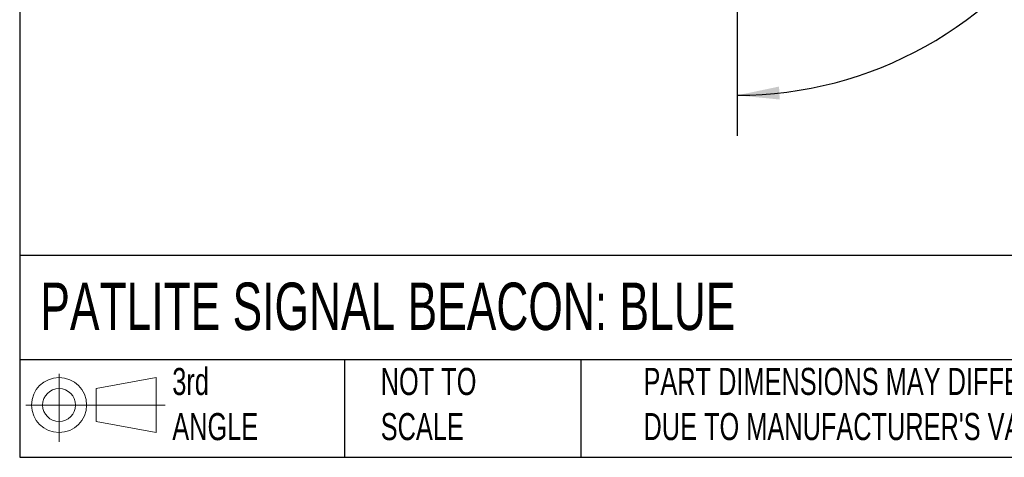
# Model space of a CAD drawing. Header units: millimetres. Extents: x 19 to 819, y 19 to 629.
# Tile 1 of 16: x 19 to 250, y 19 to 122. Entities that reach past the tile are written whole.
import ezdxf

# ---------------------------------------------------------------- set-up
doc = ezdxf.new("R2010")
doc.units = ezdxf.units.MM
doc.header["$LTSCALE"] = 3
doc.linetypes.add('SLD-Solid', pattern=[0])
doc.layers.add('DIMENSIONS', color=140, linetype='SLD-Solid', lineweight=25)
doc.layers.add('TEXT', color=140, linetype='SLD-Solid', lineweight=25)
doc.layers.add('SLD-DEFPOINTS', color=7, linetype='Continuous')
doc.styles.add('SLDTEXTSTYLE0', font='TXT', dxfattribs={"width": 0.7})
doc.dimstyles.new('SLDDIMSTYLE2', dxfattribs={"dimtxt": 6.474023, "dimasz": 9.906, "dimexe": 0, "dimexo": 0.0625, "dimgap": 1.618506, "dimtad": 0, "dimtih": 1, "dimtoh": 1, "dimdec": 4, "dimlfac": 3, "dimzin": 12, "dimdsep": 46, "dimtxsty": 'SLDTEXTSTYLE0', "dimsah": 1, "dimcen": 0.09, "dimadec": 0, "dimazin": 3, "dimtfac": 1, "dimtdec": 0, "dimtofl": 0, "dimtmove": 0, "dimatfit": 3, "dimfxl": 0, "dimfrac": 2, "dimtolj": 1, "dimtzin": 12, "dimarcsym": 0})

# ---------------------------------------------------------------- blocks, each defined once
blk = doc.blocks.new('Block11')
at = {"color": 7, "linetype": 'SLD-Solid', "lineweight": 18}
for p, q in [((7.77, 15.93), (7.77, 0)), ((16.44, 12.5), (30.53, 15.1)), ((30.53, 15.1), (30.53, 2.19)), ((16.44, 4.79), (16.44, 12.5)), ((0, 8.65), (32.62, 8.65)), ((16.44, 4.79), (30.53, 2.19))]:
    blk.add_line(p, q, dxfattribs=at)
for radius in [6.45, 3.86]:
    blk.add_circle((7.77, 8.65), radius, dxfattribs=at)
blk = doc.blocks.new('Block12')
at = {"layer": 'SLD-DEFPOINTS'}
blk.add_blockref('Block11', (0, 0), dxfattribs=at)
blk = doc.blocks.new('_D_5')
at = {"layer": 'DIMENSIONS'}
for p, q in [((220.95, 213.96), (274.06, 244.63)), ((187.34, 155.75), (187.34, 94.42))]:
    blk.add_line(p, q, dxfattribs=at)
for start, end in [(335.6157, 30), (270, 328.2371)]:
    blk.add_arc((187.34, 194.56), 90.61, start, end, dxfattribs=at)
for points in [[(265.81, 239.86), (268.93, 230.34), (271.65, 231.72)], [(187.34, 103.94), (197.31, 102.96), (197.15, 106)]]:
    blk.add_solid(points, dxfattribs=at)
at = {"layer": 'DIMENSIONS', "insert": (256.97, 155.04), "char_height": 6.35, "attachment_point": 1, "style": 'SLDTEXTSTYLE0'}
blk.add_mtext('120°', dxfattribs=at)

msp = doc.modelspace()

# ---------------------------------------------------------------- linework, layer by layer
at = {"layer": 'TEXT'}
for p, q in [((19.05, 628.65), (19.05, 19.05)), ((819.15, 66.378323), (19.05, 66.378323)), ((819.15, 41.91), (19.05, 41.91)), ((95.25, 41.91), (95.25, 19.05)), ((150.634884, 41.91), (150.634884, 19.05)), ((19.05, 19.05), (819.15, 19.05))]:
    msp.add_line(p, q, dxfattribs=at)

# ---------------------------------------------------------------- block references
at = {"layer": 'SLD-DEFPOINTS'}
msp.add_blockref('Block12', (20.513816, 22.661566), dxfattribs=at)

# ---------------------------------------------------------------- texts
at = {"layer": 'TEXT', "attachment_point": 1, "style": 'SLDTEXTSTYLE0'}
for s, insert, char_height in [('PATLITE SIGNAL BEACON: BLUE', (23.897203, 60.019161), 11.1125), ('3rd^JANGLE', (54.846407, 40.013007), 6.35), ('NOT TO^JSCALE', (103.725485, 40.013008), 6.35), ("PART DIMENSIONS MAY DIFFER SLIGHTLY ^JDUE TO MANUFACTURER'S VARIANCES", (165.357853, 40.022323), 6.35)]:
    msp.add_mtext(s, dxfattribs=dict(at, insert=insert, char_height=char_height))

# ---------------------------------------------------------------- dimensions: what is measured, and where the dimension line sits
at = {"layer": 'DIMENSIONS'}
dim = msp.add_angular_dim_2l(base=(231.431932, 115.395396), line1=((187.33739, 159.557332), (187.33739, 194.557332)), line2=((217.648279, 212.057332), (187.33739, 194.557332)), dimstyle='SLDDIMSTYLE2', dxfattribs=at)
dim.commit()
dim.dimension.update_dxf_attribs({"geometry": '_D_5', "text_midpoint": (267.33739, 152.002182), "dimtype": 162})

doc.saveas('drawing.dxf')
